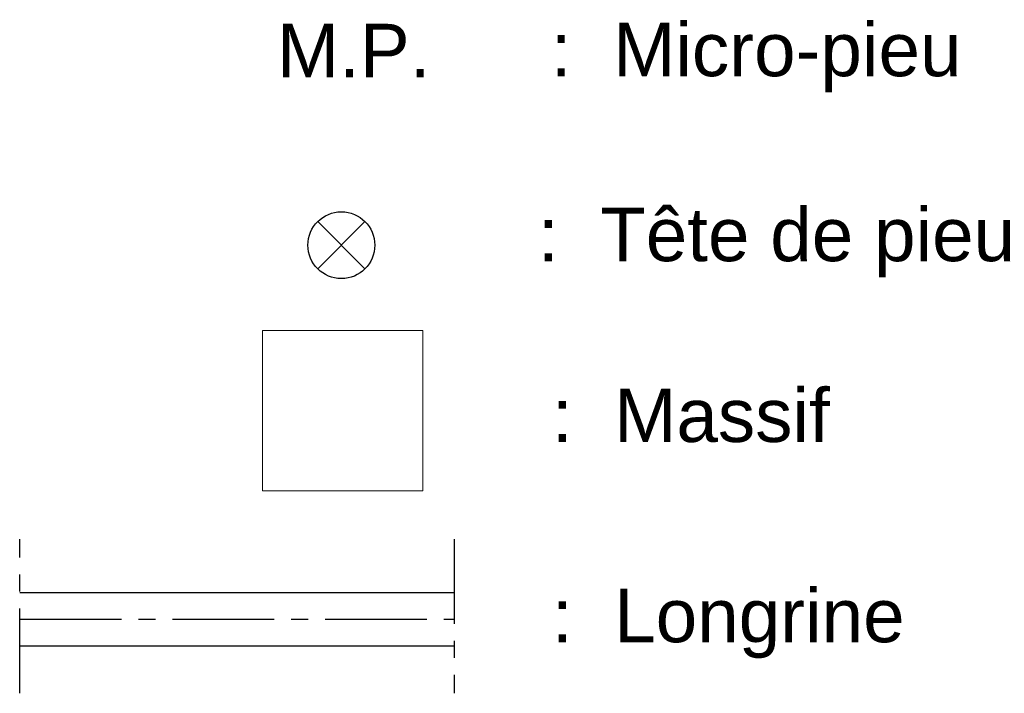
# Model space of a CAD drawing. Header units: millimetres. Extents: x -4807 to 7560, y 2608 to 7725.
# Tile 7 of 13: x -3060 to -2692, y 2814 to 3066. Entities that reach past the tile are written whole.
import ezdxf

# ---------------------------------------------------------------- set-up
doc = ezdxf.new("R2010")
doc.units = ezdxf.units.MM
doc.linetypes.add('AXES', pattern=[50.8, 31.75, -6.35, 6.35, -6.35])
doc.linetypes.add('AXES2', pattern=[28.575, 19.05, -3.175, 3.175, -3.175])
doc.layers.add('Axes', color=7, linetype='AXES2')
doc.layers.add('TETES DE PIEUX', color=7, linetype='Continuous')
for name, color, linetype, lineweight in [('Fondations', 7, 'Continuous', 13), ('LONGRINES', 7, 'Continuous', 30), ('MASSIFS', 7, 'Continuous', 20)]:
    doc.layers.add(name, color=color, linetype=linetype, lineweight=lineweight)
doc.styles.add('ARIAL', font='arial.ttf', dxfattribs={"width": 0.8})

msp = doc.modelspace()

# ---------------------------------------------------------------- linework, layer by layer
at = {"layer": 'Axes', "ltscale": 2}
msp.add_line((-3060.18, 2842.14), (-2897.54, 2842.14), dxfattribs=at)
at = {"layer": 'LONGRINES'}
for p, q in [((-3060.18, 2852.14), (-2897.54, 2852.14)), ((-3060.18, 2832.14), (-2897.54, 2832.14))]:
    msp.add_line(p, q, dxfattribs=at)
at = {"layer": 'MASSIFS', "linetype": 'AXES', "lineweight": 30}
for p, q in [((-3060.18, 2814.37), (-3060.18, 2872.08)), ((-2897.54, 2872.08), (-2897.54, 2814.37))]:
    msp.add_line(p, q, dxfattribs=at)
at = {"layer": 'MASSIFS', "color": 250}
msp.add_lwpolyline([(-2969.33, 2890.07), (-2909.33, 2890.07), (-2909.33, 2950.07), (-2969.33, 2950.07)], close=True, dxfattribs=at)
at = {"layer": 'TETES DE PIEUX'}
for p, q in [((-2948.63, 2973.17), (-2930.95, 2990.84)), ((-2948.63, 2990.84), (-2930.95, 2973.17))]:
    msp.add_line(p, q, dxfattribs=at)
msp.add_circle((-2939.79, 2982), 12.5, dxfattribs=at)

# ---------------------------------------------------------------- texts
at = {"layer": 'Fondations', "style": 'ARIAL'}
for s, p in [(':  Micro-pieu', (-2861.36, 3045.23)), ('M.P.', (-2963.88, 3044.83)), (':  Tête de pieu', (-2866.21, 2976.03)), (':  Massif', (-2860.97, 2908.39)), (':  Longrine', (-2860.97, 2833.47))]:
    msp.add_text(s, height=20, dxfattribs=at).set_placement(p)

doc.saveas('drawing.dxf')
